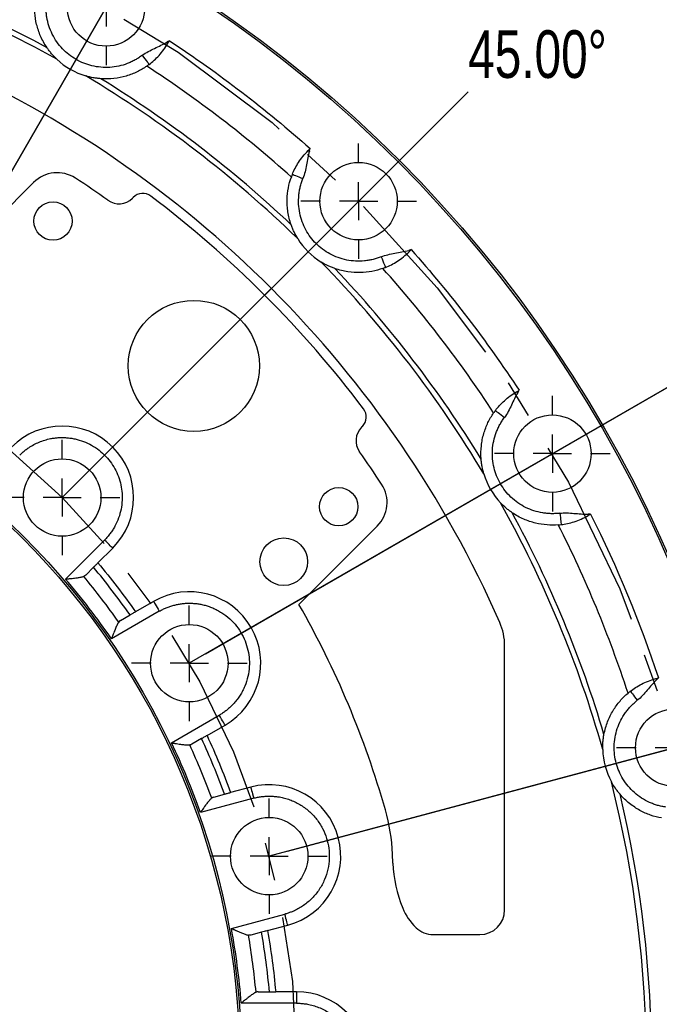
# Model space of a CAD drawing. Header units: inches. Extents: x 0.5 to 16.4, y 0.4 to 10.9.
# Tile 15 of 17: x 13.2 to 14.9, y 7 to 9.6. Entities that reach past the tile are written whole.
import ezdxf

# ---------------------------------------------------------------- set-up
doc = ezdxf.new("R2010")
doc.units = ezdxf.units.IN
doc.header["$MEASUREMENT"] = 0
doc.linetypes.add('CENTERX2', pattern=[0.8, 0.5, -0.1, 0.1, -0.1])
doc.layers.add('CENTER', color=151, linetype='CENTERX2')
doc.layers.add('DIMENSIONS', color=150, linetype='Continuous')
doc.styles.add('SLDTEXTSTYLE0', font='TXT', dxfattribs={"width": 0.75})
doc.dimstyles.new('SLDDIMSTYLE0', dxfattribs={"dimtxt": 0.137795, "dimasz": 0.156, "dimexe": 0, "dimexo": 0.0625, "dimgap": 0.034449, "dimtad": 0, "dimtih": 1, "dimtoh": 1, "dimdec": 3, "dimlfac": 2, "dimrnd": 1e-09, "dimzin": 12, "dimdsep": 46, "dimtxsty": 'SLDTEXTSTYLE0', "dimsah": 1, "dimcen": 0, "dimadec": 0, "dimazin": 3, "dimtfac": 1, "dimtdec": 3, "dimtofl": 0, "dimtmove": 0, "dimatfit": 3, "dimfxl": 0, "dimfrac": 2, "dimtolj": 1, "dimtzin": 12, "dimarcsym": 0})
doc.dimstyles.new('SLDDIMSTYLE1', dxfattribs={"dimtxt": 0.137795, "dimasz": 0.156, "dimexe": 0, "dimexo": 0.0625, "dimgap": 0.034449, "dimtad": 0, "dimtih": 1, "dimtoh": 1, "dimdec": 3, "dimlfac": 2, "dimrnd": 1e-09, "dimzin": 4, "dimdsep": 46, "dimtxsty": 'SLDTEXTSTYLE0', "dimsah": 1, "dimcen": 0, "dimadec": 0, "dimazin": 1, "dimtfac": 1, "dimtdec": 3, "dimtofl": 0, "dimtmove": 0, "dimatfit": 3, "dimfxl": 0, "dimfrac": 2, "dimtolj": 1, "dimtzin": 12, "dimarcsym": 0})
doc.dimstyles.new('SLDDIMSTYLE3', dxfattribs={"dimtxt": 0.137795, "dimasz": 0.156, "dimexe": 0, "dimexo": 0.0625, "dimgap": 0.034449, "dimtad": 0, "dimtih": 1, "dimtoh": 1, "dimdec": 3, "dimlfac": 2, "dimrnd": 1e-09, "dimzin": 4, "dimdsep": 46, "dimtxsty": 'SLDTEXTSTYLE0', "dimsah": 1, "dimcen": 0, "dimadec": 0, "dimazin": 1, "dimtfac": 1, "dimtdec": 3, "dimtofl": 0, "dimtmove": 0, "dimatfit": 3, "dimfxl": 0, "dimfrac": 2, "dimtolj": 1, "dimtzin": 12, "dimarcsym": 0})

# ---------------------------------------------------------------- blocks, each defined once
blk = doc.blocks.new('_D')
at = {"layer": 'DIMENSIONS'}
for p, q in [((8.471, 8.6091), (8.221, 8.6091)), ((9.0451, 8.3063), (8.471, 8.6091))]:
    blk.add_line(p, q, dxfattribs=at)
blk.add_solid([(9.0451, 8.3063), (8.9193, 8.402), (8.895, 8.3561)], dxfattribs=at)
at = {"layer": 'DIMENSIONS', "attachment_point": 1, "style": 'SLDTEXTSTYLE0'}
for s, insert, char_height in [('%%c', (6.5102, 8.6763), 0.1378), ('12.795', (6.718, 8.6785), 0.1378), ('Bolt Circle', (7.3297, 8.6785), 0.137795)]:
    blk.add_mtext(s, dxfattribs=dict(at, insert=insert, char_height=char_height))
blk = doc.blocks.new('_D_1')
at = {"layer": 'DIMENSIONS'}
for p, q in [((13.1691, 5.1617), (14.4026, 3.5879)), ((14.4026, 3.5879), (14.6526, 3.5879))]:
    blk.add_line(p, q, dxfattribs=at)
blk.add_solid([(13.1691, 5.1617), (13.2449, 5.0229), (13.2858, 5.055)], dxfattribs=at)
at = {"layer": 'DIMENSIONS', "attachment_point": 1, "style": 'SLDTEXTSTYLE0'}
for s, insert, char_height in [('Bolt Circle', (15.3703, 3.6572), 0.137795), ('%%c', (14.6526, 3.6551), 0.1378), ('8.396', (14.8604, 3.6572), 0.1378)]:
    blk.add_mtext(s, dxfattribs=dict(at, insert=insert, char_height=char_height))
blk = doc.blocks.new('SW_ANGORDINATE_DIMENSION_1')
at = {"layer": 'DIMENSIONS', "color": 0}
for p, q in [((0, 0), (-0.3898, -1.4548)), ((-0.3769, -1.4065), (0, 0))]:
    blk.add_line(p, q, dxfattribs=at)
at = {"layer": 'DIMENSIONS', "color": 0, "insert": (0, 0.1611), "char_height": 0.125, "attachment_point": 1, "style": 'SLDTEXTSTYLE0'}
blk.add_mtext('15.00°', dxfattribs=at)
blk = doc.blocks.new('SW_ANGORDINATE_DIMENSION_2')
at = {"layer": 'DIMENSIONS', "color": 0}
for p, q in [((0, 0), (-0.7531, -1.3043)), ((-0.7281, -1.261), (0, 0))]:
    blk.add_line(p, q, dxfattribs=at)
at = {"layer": 'DIMENSIONS', "color": 0, "insert": (0, 0.1611), "char_height": 0.125, "attachment_point": 1, "style": 'SLDTEXTSTYLE0'}
blk.add_mtext('30.00°', dxfattribs=at)
blk = doc.blocks.new('SW_ANGORDINATE_DIMENSION_3')
at = {"layer": 'DIMENSIONS', "color": 0}
for p, q in [((0, 0), (-1.065, -1.065)), ((-1.0296, -1.0296), (0, 0))]:
    blk.add_line(p, q, dxfattribs=at)
at = {"layer": 'DIMENSIONS', "color": 0, "insert": (0, 0.1611), "char_height": 0.125, "attachment_point": 1, "style": 'SLDTEXTSTYLE0'}
blk.add_mtext('45.00°', dxfattribs=at)
blk = doc.blocks.new('SW_ANGORDINATE_DIMENSION_4')
at = {"layer": 'DIMENSIONS', "color": 0}
for p, q in [((0, 0), (-1.3043, -0.7531)), ((-1.261, -0.7281), (0, 0))]:
    blk.add_line(p, q, dxfattribs=at)
at = {"layer": 'DIMENSIONS', "color": 0, "insert": (0, 0.1611), "char_height": 0.125, "attachment_point": 1, "style": 'SLDTEXTSTYLE0'}
blk.add_mtext('60.00°', dxfattribs=at)
blk = doc.blocks.new('SW_ANGORDINATE_DIMENSION_5')
at = {"layer": 'DIMENSIONS', "color": 0}
for p, q in [((0, 0), (-1.4548, -0.3898)), ((-1.4065, -0.3769), (0, 0))]:
    blk.add_line(p, q, dxfattribs=at)
at = {"layer": 'DIMENSIONS', "color": 0, "insert": (0, 0.1611), "char_height": 0.125, "attachment_point": 1, "style": 'SLDTEXTSTYLE0'}
blk.add_mtext('75.00°', dxfattribs=at)
blk = doc.blocks.new('_D_2')
at = {"layer": 'DIMENSIONS'}
for p, q in [((10.294, 7.9561), (10.9361, 7.4919)), ((13.4547, 5.6714), (11.2416, 7.2711))]:
    blk.add_line(p, q, dxfattribs=at)
for points in [[(10.294, 7.9561), (10.4052, 7.8437), (10.4356, 7.8858)], [(13.4547, 5.6714), (13.3435, 5.7838), (13.313, 5.7417)]]:
    blk.add_solid(points, dxfattribs=at)
at = {"layer": 'DIMENSIONS', "char_height": 0.1378, "attachment_point": 1, "style": 'SLDTEXTSTYLE0'}
for s, insert in [('%%c', (10.7559, 7.4487)), ('7.800', (10.9637, 7.4508))]:
    blk.add_mtext(s, dxfattribs=dict(at, insert=insert))
blk = doc.blocks.new('_D_5')
at = {"layer": 'DIMENSIONS'}
for p, q in [((9.8373, 4.1543), (9.326, 3.4867)), ((9.326, 3.4867), (9.076, 3.4867))]:
    blk.add_line(p, q, dxfattribs=at)
blk.add_solid([(9.8373, 4.1543), (9.7218, 4.0462), (9.763, 4.0146)], dxfattribs=at)
at = {"layer": 'DIMENSIONS', "char_height": 0.1378, "attachment_point": 1, "style": 'SLDTEXTSTYLE0'}
for s, insert in [('%%c', (8.3082, 3.5539)), ('13.400', (8.516, 3.556))]:
    blk.add_mtext(s, dxfattribs=dict(at, insert=insert))
blk = doc.blocks.new('SW_CENTERMARKSYMBOL_22')
at = {"layer": 'CENTER', "color": 0}
for p, q in [((0, 0.1), (0, 0.1516)), ((0, 0), (0, 0.05)), ((-0.1, 0), (-0.1516, 0)), ((0, 0), (-0.05, 0)), ((0, 0), (0, -0.05)), ((0, 0), (0.05, 0)), ((0.1, 0), (0.1516, 0)), ((0, -0.1), (0, -0.1516))]:
    blk.add_line(p, q, dxfattribs=at)
blk = doc.blocks.new('SW_CENTERMARKSYMBOL_23')
at = {"layer": 'CENTER', "color": 0}
for p, q in [((0, 0.1), (0, 0.1516)), ((0, 0), (0, 0.05)), ((-0.1, 0), (-0.1516, 0)), ((0, 0), (-0.05, 0)), ((0, 0), (0, -0.05)), ((0, 0), (0.05, 0)), ((0.1, 0), (0.1516, 0)), ((0, -0.1), (0, -0.1516))]:
    blk.add_line(p, q, dxfattribs=at)
blk = doc.blocks.new('SW_CENTERMARKSYMBOL_24')
at = {"layer": 'CENTER', "color": 0}
for p, q in [((0, 0.1), (0, 0.1516)), ((0, 0), (0, 0.05)), ((-0.1, 0), (-0.1516, 0)), ((0, 0), (-0.05, 0)), ((0, 0), (0, -0.05)), ((0, 0), (0.05, 0)), ((0.1, 0), (0.1516, 0)), ((0, -0.1), (0, -0.1516))]:
    blk.add_line(p, q, dxfattribs=at)
blk = doc.blocks.new('SW_CENTERMARKSYMBOL_41')
at = {"layer": 'CENTER', "color": 0}
for p, q in [((0, 0.1), (0, 0.1516)), ((0, 0), (0, 0.05)), ((-0.1, 0), (-0.1516, 0)), ((0, 0), (-0.05, 0)), ((0, 0), (0, -0.05)), ((0, 0), (0.05, 0)), ((0.1, 0), (0.1516, 0)), ((0, -0.1), (0, -0.1516))]:
    blk.add_line(p, q, dxfattribs=at)
blk = doc.blocks.new('SW_CENTERMARKSYMBOL_42')
at = {"layer": 'CENTER', "color": 0}
for p, q in [((0, 0.1), (0, 0.1516)), ((0, 0), (0, 0.05)), ((-0.1, 0), (-0.1516, 0)), ((0, 0), (-0.05, 0)), ((0, 0), (0, -0.05)), ((0, 0), (0.05, 0)), ((0.1, 0), (0.1516, 0)), ((0, -0.1), (0, -0.1516))]:
    blk.add_line(p, q, dxfattribs=at)
blk = doc.blocks.new('SW_CENTERMARKSYMBOL_43')
at = {"layer": 'CENTER', "color": 0}
for p, q in [((0, 0.1), (0, 0.1516)), ((0, 0), (0, 0.05)), ((-0.1, 0), (-0.1516, 0)), ((0, 0), (-0.05, 0)), ((0, 0), (0, -0.05)), ((0, 0), (0.05, 0)), ((0.1, 0), (0.1516, 0)), ((0, -0.1), (0, -0.1516))]:
    blk.add_line(p, q, dxfattribs=at)
blk = doc.blocks.new('SW_CENTERMARKSYMBOL_44')
at = {"layer": 'CENTER', "color": 0}
for p, q in [((0, 0.1), (0, 0.1516)), ((0, 0), (0, 0.05)), ((-0.1, 0), (-0.1516, 0)), ((0, 0), (-0.05, 0)), ((0, 0), (0, -0.05)), ((0, 0), (0.05, 0)), ((0.1, 0), (0.1516, 0)), ((0, -0.1), (0, -0.1516))]:
    blk.add_line(p, q, dxfattribs=at)

msp = doc.modelspace()

# ---------------------------------------------------------------- linework, layer by layer
at = {"color": 1, "linetype": 'Continuous', "lineweight": 25}
for p, q in [((13.639852, 9.496741), (13.634186, 9.493368)), ((14.007144, 9.207187), (14.008935, 9.213533)), ((13.077963, 8.918956), (13.28367, 9.124663)), ((13.545112, 9.085584), (13.542939, 9.083411)), ((14.274101, 8.948367), (14.267755, 8.946576)), ((14.553936, 8.573618), (14.557309, 8.579284)), ((14.146152, 8.484544), (14.14398, 8.482371)), ((14.744809, 8.254524), (14.738216, 8.254436)), ((14.185231, 8.223102), (13.979524, 8.017395)), ((13.367462, 8.084155), (13.469873, 8.186567)), ((13.452465, 8.126732), (13.491087, 8.165353)), ((13.440831, 8.115098), (13.420209, 8.094476)), ((13.598316, 8.025609), (13.551015, 7.998299)), ((13.613316, 7.999628), (13.487888, 7.927212)), ((13.511509, 7.975491), (13.536767, 7.990073)), ((14.519322, 7.216254), (14.519322, 7.909473)), ((14.918116, 7.820117), (14.922841, 7.824716)), ((13.645388, 7.654414), (13.770816, 7.72683)), ((13.738515, 7.67354), (13.785816, 7.700849)), ((13.724267, 7.665314), (13.699009, 7.650731)), ((13.756403, 7.512171), (13.784574, 7.519719)), ((13.853224, 7.538113), (13.800466, 7.523977)), ((13.860988, 7.509136), (13.721091, 7.47165)), ((14.226098, 7.338754), (14.22512, 7.362297)), ((13.802619, 7.167384), (13.942516, 7.204869)), ((13.881631, 7.157497), (13.85346, 7.149948)), ((13.897523, 7.161755), (13.950281, 7.175891)), ((14.331822, 7.151254), (14.454322, 7.151254)), ((13.873036, 7.001254), (13.902201, 7.001254)), ((13.973272, 7.001254), (13.918653, 7.001254)), ((13.973272, 7.001254), (13.973272, 6.971254)), ((13.973272, 6.971254), (13.82844, 6.971254))]:
    msp.add_line(p, q, dxfattribs=at)
at = {"color": 1, "linetype": 'Continuous', "lineweight": 25, "flags": 128}
for points in [[(13.634186, 9.493368), (13.634423, 9.492971), (13.63466, 9.492575), (13.634897, 9.492178), (13.635133, 9.491782), (13.63537, 9.491387), (13.635606, 9.490992), (13.635842, 9.490597), (13.636077, 9.490203)], [(13.568687, 9.458322), (13.572217, 9.453654), (13.575611, 9.449164), (13.578739, 9.445027), (13.581481, 9.441401), (13.583731, 9.438425), (13.585403, 9.436214), (13.586433, 9.434852), (13.586781, 9.434392)], [(14.003598, 9.208194), (14.004039, 9.208069), (14.004481, 9.207943), (14.004924, 9.207818), (14.005367, 9.207692), (14.005811, 9.207566), (14.006255, 9.207439), (14.006699, 9.207313), (14.007144, 9.207187)], [(13.962447, 9.146133), (13.962981, 9.145916), (13.964563, 9.145274), (13.967132, 9.144231), (13.970589, 9.142828), (13.974801, 9.141118), (13.979607, 9.139168), (13.984822, 9.137051), (13.990245, 9.13485)], [(14.267755, 8.946576), (14.267881, 8.946131), (14.268008, 8.945687), (14.268134, 8.945243), (14.26826, 8.944799), (14.268386, 8.944356), (14.268511, 8.943913), (14.268637, 8.943471), (14.268763, 8.943029)], [(14.195418, 8.929677), (14.197619, 8.924254), (14.199736, 8.919039), (14.201686, 8.914233), (14.203396, 8.910021), (14.204799, 8.906564), (14.205842, 8.903995), (14.206484, 8.902413), (14.206701, 8.901879)], [(14.550771, 8.575509), (14.551165, 8.575274), (14.55156, 8.575038), (14.551955, 8.574802), (14.55235, 8.574565), (14.552746, 8.574329), (14.553143, 8.574092), (14.553539, 8.573855), (14.553936, 8.573618)], [(14.49496, 8.526212), (14.49542, 8.525865), (14.496782, 8.524835), (14.498993, 8.523163), (14.501969, 8.520913), (14.505595, 8.518171), (14.509733, 8.515043), (14.514222, 8.511649), (14.51889, 8.508119)], [(14.663969, 8.256835), (14.664692, 8.251027), (14.665387, 8.245442), (14.666028, 8.240295), (14.666589, 8.235784), (14.667049, 8.232081), (14.667392, 8.22933), (14.667603, 8.227636), (14.667674, 8.227064)], [(14.738216, 8.254436), (14.738222, 8.253974), (14.73823, 8.253512), (14.738237, 8.25305), (14.738243, 8.252589), (14.73825, 8.252128), (14.738257, 8.251668), (14.738264, 8.251208), (14.738271, 8.250749)], [(13.491087, 8.165353), (13.490679, 8.165761), (13.489472, 8.166968), (13.487512, 8.168929), (13.484873, 8.171567), (13.481659, 8.174781), (13.477991, 8.178449), (13.474012, 8.182428), (13.469873, 8.186567)], [(13.598316, 8.025609), (13.598605, 8.02511), (13.599458, 8.023631), (13.600844, 8.02123), (13.60271, 8.017999), (13.604983, 8.014062), (13.607576, 8.009571), (13.61039, 8.004697), (13.613316, 7.999628)], [(14.915549, 7.822763), (14.915868, 7.822433), (14.916189, 7.822104), (14.916509, 7.821773), (14.91683, 7.821442), (14.917151, 7.821111), (14.917473, 7.82078), (14.917795, 7.820449), (14.918116, 7.820117)], [(14.848881, 7.789591), (14.849235, 7.789136), (14.850284, 7.787789), (14.851987, 7.785602), (14.85428, 7.782658), (14.857072, 7.779071), (14.860259, 7.774979), (14.863717, 7.770538), (14.867313, 7.765921)], [(13.785816, 7.700849), (13.785528, 7.701349), (13.784674, 7.702827), (13.783288, 7.705228), (13.781423, 7.708459), (13.77915, 7.712396), (13.776557, 7.716888), (13.773743, 7.721762), (13.770816, 7.72683)], [(13.853224, 7.538113), (13.853373, 7.537557), (13.853815, 7.535908), (13.854532, 7.53323), (13.855498, 7.529626), (13.856674, 7.525235), (13.858017, 7.520225), (13.859473, 7.514789), (13.860988, 7.509136)], [(13.950281, 7.175891), (13.950132, 7.176448), (13.94969, 7.178097), (13.948972, 7.180775), (13.948007, 7.184379), (13.94683, 7.18877), (13.945488, 7.19378), (13.944031, 7.199216), (13.942516, 7.204869)]]:
    msp.add_lwpolyline(points, dxfattribs=at)
at = {"color": 1, "linetype": 'Continuous', "lineweight": 25}
for centre, radius in [((11.874322, 6.813754), 3.35), ((11.874322, 6.813754), 3.345), ((13.473697, 9.583953), 0.101562), ((14.13618, 9.075612), 0.101562), ((13.334498, 9.023463), 0.05025), ((13.703961, 8.643393), 0.172), ((11.874322, 6.813754), 1.955), ((11.874322, 6.813754), 1.95), ((14.644521, 8.413129), 0.101562), ((13.358504, 8.297936), 0.101562), ((14.084031, 8.27393), 0.05025), ((13.939781, 8.12968), 0.0625), ((13.692066, 7.863229), 0.101563), ((14.964077, 7.641652), 0.101563), ((13.901752, 7.357002), 0.101563)]:
    msp.add_circle(centre, radius, dxfattribs=at)
for centre, radius, start, end in [((11.874322, 6.813754), 3.030858, 61.536143, 73.463857), ((11.874322, 6.813754), 2.875, 23.709444, 66.290556), ((13.473697, 9.583953), 0.1875, 226.540145, 253.459855), ((11.874322, 6.813754), 3.123388, 48.11253, 56.88747), ((11.874322, 6.813754), 3.030858, 46.536143, 58.463857), ((13.345542, 9.062791), 0.0875, 56.809079, 135), ((11.874322, 6.813754), 2.775, 54.679785, 56.809079), ((13.56986, 9.060836), 0.035, 52.963575, 135), ((13.507583, 9.118767), 0.05, 234.679785, 315), ((11.874322, 6.813754), 2.85, 37.036425, 52.963575), ((14.13618, 9.075612), 0.1875, 211.540145, 238.459855), ((11.874322, 6.813754), 3.030858, 31.536143, 43.463857), ((11.874322, 6.813754), 3.123388, 33.11253, 41.88747), ((14.121404, 8.509292), 0.035, 315, 37.036425), ((13.358504, 8.297936), 0.1875, 315, 135), ((14.179335, 8.447015), 0.05, 135, 215.320215), ((11.874322, 6.813754), 2.775, 33.190921, 35.320215), ((14.644521, 8.413129), 0.1875, 196.540145, 223.459855), ((14.123359, 8.284974), 0.0875, 315, 33.190921), ((11.874322, 6.813754), 3.030858, 16.536143, 28.463857), ((11.874322, 6.813754), 3.123388, 18.11253, 26.88747), ((11.874322, 6.813754), 2.036528, 35.282615, 39.717385), ((11.874322, 6.813754), 2.001413, 35.338686, 39.661314), ((13.692066, 7.863229), 0.1875, 300, 120), ((11.874322, 6.813754), 2.425, 15.913418, 29.758588), ((14.369322, 7.909473), 0.15, 0, 23.709444), ((11.874322, 6.813754), 2.001413, 20.338686, 24.661314), ((11.874322, 6.813754), 2.036528, 20.282615, 24.717385), ((14.964077, 7.641652), 0.1875, 181.540145, 208.459855), ((13.901752, 7.357002), 0.1875, 285, 105), ((11.874322, 6.813754), 3.030858, 346.536143, 13.463857), ((13.725551, 7.341559), 0.5, 2.377109, 15.913418), ((14.575797, 7.353271), 0.35, 182.377109, 202.234784), ((14.390668, 7.27759), 0.15, 202.234784, 226.186939), ((14.454322, 7.216254), 0.065, 270, 0), ((11.874322, 6.813754), 2.036528, 5.282615, 9.717385), ((14.331822, 7.216254), 0.065, 226.186939, 270), ((11.874322, 6.813754), 2.001413, 5.338686, 9.661314), ((13.973272, 6.813754), 0.1875, 270, 90)]:
    msp.add_arc(centre, radius, start, end, dxfattribs=at)
for points in [[(13.344726, 9.447855), (13.140034, 9.562118), (12.922715, 9.652134), (12.69718, 9.716077)], [(13.639852, 9.496741), (13.638594, 9.494562), (13.637331, 9.492376), (13.636077, 9.490203)], [(13.639852, 9.496741), (13.769587, 9.411368), (13.892894, 9.316752), (14.008935, 9.213532)], [(13.580583, 9.429902), (13.582616, 9.431313), (13.584684, 9.432807), (13.586781, 9.434392)], [(13.976379, 8.977532), (13.808235, 9.140879), (13.621619, 9.284074), (13.420318, 9.404212)], [(14.003598, 9.208195), (14.005372, 9.209969), (14.007154, 9.211751), (14.008935, 9.213532)], [(13.962447, 9.146133), (13.961459, 9.143698), (13.960551, 9.141314), (13.959714, 9.138984)], [(14.274101, 8.948367), (14.272322, 8.946589), (14.270537, 8.944804), (14.268763, 8.943029)], [(14.274101, 8.948367), (14.37732, 8.832326), (14.471937, 8.709019), (14.557309, 8.579283)], [(14.46478, 8.35975), (14.344643, 8.561051), (14.201447, 8.747667), (14.0381, 8.915811)], [(14.199552, 8.899146), (14.201882, 8.899983), (14.204266, 8.900891), (14.206701, 8.901879)], [(14.550771, 8.575509), (14.552944, 8.576764), (14.555126, 8.578024), (14.557309, 8.579283)], [(14.49496, 8.526213), (14.493375, 8.524116), (14.491881, 8.522048), (14.49047, 8.520015)], [(14.776645, 7.636612), (14.712702, 7.862147), (14.622686, 8.079466), (14.508423, 8.284158)], [(14.744809, 8.254524), (14.74263, 8.253266), (14.740444, 8.252004), (14.738271, 8.250749)], [(14.744809, 8.254524), (14.814477, 8.115722), (14.873956, 7.972128), (14.922841, 7.824717)], [(14.660061, 8.226274), (14.662528, 8.226479), (14.665066, 8.22674), (14.667674, 8.227064)], [(13.452465, 8.126732), (13.487046, 8.085167), (13.519817, 8.042459), (13.551015, 7.998299)], [(13.420209, 8.094476), (13.418759, 8.093025), (13.417053, 8.091908), (13.415071, 8.091152)], [(13.487888, 7.927212), (13.450382, 7.981564), (13.410254, 8.03386), (13.367462, 8.084155)], [(13.511509, 7.975491), (13.509733, 7.974465), (13.508212, 7.973107), (13.506969, 7.971388)], [(14.915549, 7.822763), (14.917973, 7.823412), (14.920407, 7.824064), (14.922841, 7.824717)], [(14.848881, 7.789591), (14.846807, 7.787976), (14.844829, 7.786366), (14.84294, 7.784767)], [(13.738515, 7.67354), (13.761159, 7.624441), (13.78176, 7.574707), (13.800466, 7.523977)], [(13.721091, 7.47165), (13.698931, 7.533858), (13.673705, 7.594757), (13.645388, 7.654414)], [(13.699009, 7.650731), (13.697233, 7.649706), (13.695296, 7.649068), (13.693186, 7.648851)], [(14.799237, 6.075209), (14.921637, 6.55996), (14.921637, 7.067548), (14.799237, 7.5523)], [(13.756403, 7.512171), (13.754422, 7.51164), (13.752602, 7.510721), (13.750956, 7.509383)], [(13.82844, 6.971254), (13.823135, 7.037077), (13.814531, 7.102431), (13.802619, 7.167384)], [(13.897523, 7.161755), (13.906688, 7.108469), (13.913715, 7.055097), (13.918653, 7.001254)], [(13.85346, 7.149948), (13.851479, 7.149417), (13.849443, 7.149303), (13.847349, 7.149639)], [(13.873036, 7.001254), (13.870985, 7.001254), (13.868989, 7.000838), (13.867053, 6.999971)]]:
    msp.add_open_spline(points, degree=3, dxfattribs=at)
for points, knots in [([(13.318842, 9.478236), (13.311986, 9.488279), (13.306471, 9.498418), (13.299748, 9.513745), (13.297769, 9.518875), (13.294296, 9.529172), (13.292797, 9.534361), (13.289025, 9.549823), (13.28747, 9.559954), (13.285973, 9.579931), (13.286034, 9.589776), (13.286842, 9.599493)], [0, 0, 0, 0, 0.25, 0.25, 0.375, 0.375, 0.5, 0.5, 0.75, 0.75, 1, 1, 1, 1]), ([(13.568687, 9.458322), (13.56717, 9.457199), (13.564142, 9.454957), (13.559459, 9.451807), (13.554686, 9.448823), (13.549812, 9.446019), (13.544841, 9.443391), (13.539772, 9.440941), (13.534604, 9.438669), (13.523814, 9.434374), (13.506884, 9.429366), (13.48348, 9.426177), (13.459854, 9.426452), (13.436878, 9.430247), (13.41501, 9.437197), (13.394685, 9.447093), (13.375949, 9.459748), (13.358998, 9.475208), (13.344221, 9.493211), (13.332172, 9.513531), (13.323228, 9.535398), (13.318662, 9.554394), (13.316706, 9.569642), (13.316092, 9.580896), (13.316237, 9.592173), (13.317013, 9.599652), (13.317403, 9.603401)], [0, 0, 0, 0, 0.01535886, 0.0306596, 0.04592177, 0.06116506, 0.07640926, 0.09167412, 0.10697934, 0.12234445, 0.18618521, 0.25005379, 0.31389454, 0.37776311, 0.43887246, 0.50000962, 0.56111896, 0.62225611, 0.68609687, 0.74996545, 0.8138062, 0.87767477, 0.90832968, 0.93883023, 0.96933437, 1, 1, 1, 1]), ([(13.568687, 9.458322), (13.573596, 9.462034), (13.57889, 9.465267), (13.589785, 9.471205), (13.595373, 9.473902), (13.612212, 9.481848), (13.623517, 9.486992), (13.634186, 9.493368)], [0, 0, 0, 0, 0.25, 0.25, 0.5, 0.5, 1, 1, 1, 1]), ([(13.586781, 9.434392), (13.595316, 9.440846), (13.604259, 9.448782), (13.616891, 9.462756), (13.621025, 9.467773), (13.62893, 9.478591), (13.632643, 9.484256), (13.636077, 9.490203)], [0, 0, 0, 0, 0.5, 0.5, 0.75, 0.75, 1, 1, 1, 1]), ([(13.344726, 9.447855), (13.339793, 9.45253), (13.335145, 9.457444), (13.328619, 9.465126), (13.326508, 9.467752), (13.322491, 9.47303), (13.320598, 9.475664), (13.318842, 9.478236)], [0, 0, 0, 0, 0.5, 0.5, 0.75, 0.75, 1, 1, 1, 1]), ([(13.580583, 9.429902), (13.572573, 9.424344), (13.564089, 9.419376), (13.54609, 9.410704), (13.536578, 9.406997), (13.516334, 9.401061), (13.505544, 9.398838), (13.48326, 9.396362), (13.471692, 9.39607), (13.459571, 9.396986)], [0, 0, 0, 0, 0.25, 0.25, 0.5, 0.5, 0.75, 0.75, 1, 1, 1, 1]), ([(13.459571, 9.396986), (13.456464, 9.397221), (13.453248, 9.397542), (13.446715, 9.398375), (13.44338, 9.398889), (13.433426, 9.400705), (13.426836, 9.402276), (13.420318, 9.404212)], [0, 0, 0, 0, 0.25, 0.25, 0.5, 0.5, 1, 1, 1, 1]), ([(13.962447, 9.146133), (13.966472, 9.156048), (13.971823, 9.16674), (13.982052, 9.182558), (13.985828, 9.18785), (13.994231, 9.198286), (13.998742, 9.203339), (14.003598, 9.208195)], [0, 0, 0, 0, 0.5, 0.5, 0.75, 0.75, 1, 1, 1, 1]), ([(14.007144, 9.207187), (14.003749, 9.195237), (14.001706, 9.182994), (13.997287, 9.158581), (13.994917, 9.14636), (13.990245, 9.13485)], [0, 0, 0, 0, 0.5, 0.5, 1, 1, 1, 1]), ([(13.95924, 9.013576), (13.955216, 9.025052), (13.952514, 9.036272), (13.949987, 9.052818), (13.949403, 9.058285), (13.948713, 9.069131), (13.948608, 9.074531), (13.948967, 9.090442), (13.950087, 9.10063), (13.953811, 9.120314), (13.956419, 9.129808), (13.959714, 9.138984)], [0, 0, 0, 0, 0.25, 0.25, 0.375, 0.375, 0.5, 0.5, 0.75, 0.75, 1, 1, 1, 1]), ([(14.195418, 8.929677), (14.193662, 8.928985), (14.190157, 8.927603), (14.184818, 8.925772), (14.179435, 8.924125), (14.174002, 8.922678), (14.16852, 8.921426), (14.162989, 8.920372), (14.157409, 8.919514), (14.145875, 8.918159), (14.128226, 8.917704), (14.104794, 8.920681), (14.082044, 8.927061), (14.060833, 8.936673), (14.041509, 8.949046), (14.024438, 8.963865), (14.009616, 8.980938), (13.997244, 9.000259), (13.98763, 9.021473), (13.98125, 9.044219), (13.978271, 9.067656), (13.978777, 9.087187), (13.980834, 9.102421), (13.983154, 9.11345), (13.986212, 9.124306), (13.988898, 9.131329), (13.990245, 9.13485)], [0, 0, 0, 0, 0.01535886, 0.0306596, 0.04592177, 0.06116506, 0.07640926, 0.09167412, 0.10697934, 0.12234445, 0.18618521, 0.25005379, 0.31389454, 0.37776311, 0.43887246, 0.50000962, 0.56111896, 0.62225611, 0.68609687, 0.74996545, 0.8138062, 0.87767477, 0.90832968, 0.93883023, 0.96933437, 1, 1, 1, 1]), ([(13.976379, 8.977532), (13.972823, 8.983324), (13.969606, 8.989273), (13.965291, 8.998383), (13.963931, 9.001466), (13.961417, 9.007603), (13.96027, 9.010638), (13.95924, 9.013576)], [0, 0, 0, 0, 0.5, 0.5, 0.75, 0.75, 1, 1, 1, 1]), ([(14.195418, 8.929677), (14.20112, 8.931991), (14.20707, 8.933744), (14.219131, 8.93666), (14.225226, 8.937819), (14.243548, 8.941136), (14.2558, 8.943179), (14.267755, 8.946576)], [0, 0, 0, 0, 0.25, 0.25, 0.5, 0.5, 1, 1, 1, 1]), ([(14.206701, 8.901879), (14.216616, 8.905904), (14.227308, 8.911255), (14.243126, 8.921484), (14.248418, 8.92526), (14.258854, 8.933663), (14.263907, 8.938173), (14.268763, 8.943029)], [0, 0, 0, 0, 0.5, 0.5, 0.75, 0.75, 1, 1, 1, 1]), ([(14.074145, 8.898672), (14.071204, 8.899703), (14.068181, 8.900846), (14.062086, 8.903341), (14.058998, 8.904701), (14.049853, 8.909031), (14.043895, 8.912254), (14.0381, 8.915811)], [0, 0, 0, 0, 0.25, 0.25, 0.5, 0.5, 1, 1, 1, 1]), ([(14.199552, 8.899146), (14.190377, 8.895851), (14.180896, 8.893248), (14.161266, 8.889529), (14.151119, 8.888411), (14.130028, 8.887916), (14.11903, 8.888562), (14.096865, 8.891938), (14.085616, 8.89465), (14.074145, 8.898672)], [0, 0, 0, 0, 0.25, 0.25, 0.5, 0.5, 0.75, 0.75, 1, 1, 1, 1]), ([(14.49496, 8.526213), (14.501414, 8.534748), (14.50935, 8.543691), (14.523324, 8.556323), (14.528341, 8.560457), (14.539159, 8.568362), (14.544824, 8.572075), (14.550771, 8.575509)], [0, 0, 0, 0, 0.5, 0.5, 0.75, 0.75, 1, 1, 1, 1]), ([(14.553936, 8.573618), (14.547563, 8.562954), (14.542422, 8.551657), (14.531834, 8.529219), (14.526382, 8.518028), (14.51889, 8.508119)], [0, 0, 0, 0, 0.5, 0.5, 1, 1, 1, 1]), ([(14.457554, 8.399003), (14.456638, 8.411129), (14.456932, 8.422666), (14.458773, 8.439302), (14.459624, 8.444734), (14.461765, 8.455388), (14.463061, 8.460632), (14.467525, 8.475908), (14.471244, 8.485459), (14.479936, 8.503508), (14.484912, 8.512004), (14.49047, 8.520015)], [0, 0, 0, 0, 0.25, 0.25, 0.375, 0.375, 0.5, 0.5, 0.75, 0.75, 1, 1, 1, 1]), ([(14.663969, 8.256835), (14.662094, 8.256621), (14.658351, 8.256193), (14.65272, 8.255807), (14.647094, 8.255609), (14.641472, 8.255617), (14.635853, 8.255827), (14.630238, 8.25624), (14.624626, 8.256856), (14.613134, 8.258532), (14.595968, 8.26266), (14.574105, 8.2716), (14.553782, 8.283651), (14.535781, 8.298426), (14.520318, 8.315378), (14.507664, 8.334111), (14.497766, 8.354439), (14.490817, 8.376303), (14.48702, 8.399282), (14.486745, 8.422905), (14.489933, 8.446314), (14.495477, 8.465048), (14.501407, 8.479231), (14.506502, 8.489284), (14.512266, 8.498978), (14.516678, 8.505067), (14.51889, 8.508119)], [0, 0, 0, 0, 0.01535886, 0.0306596, 0.04592177, 0.06116506, 0.07640926, 0.09167412, 0.10697934, 0.12234445, 0.18618521, 0.25005379, 0.31389454, 0.37776311, 0.43887246, 0.50000962, 0.56111896, 0.62225611, 0.68609687, 0.74996545, 0.8138062, 0.87767477, 0.90832968, 0.93883023, 0.96933437, 1, 1, 1, 1]), ([(13.247135, 8.409305), (13.248351, 8.410499), (13.25078, 8.412884), (13.254566, 8.416307), (13.25845, 8.419611), (13.262442, 8.422785), (13.266538, 8.425832), (13.273607, 8.430742), (13.284002, 8.436998), (13.29813, 8.443683), (13.31285, 8.448947), (13.326274, 8.452288), (13.338129, 8.454218), (13.348294, 8.455246), (13.355098, 8.455373), (13.358504, 8.455436)], [0, 0, 0, 0, 0.0413309, 0.08257957, 0.1237894, 0.16500387, 0.20626647, 0.24762054, 0.37377629, 0.50001601, 0.62617176, 0.75241149, 0.83498049, 0.91739391, 1, 1, 1, 1]), ([(13.358504, 8.455436), (13.360402, 8.455417), (13.364192, 8.455378), (13.36986, 8.455062), (13.375499, 8.454559), (13.381109, 8.453848), (13.38669, 8.452935), (13.392242, 8.451819), (13.397765, 8.450501), (13.409026, 8.447382), (13.425642, 8.441091), (13.446328, 8.429382), (13.465069, 8.414746), (13.481121, 8.397677), (13.494342, 8.378755), (13.50451, 8.358417), (13.511703, 8.336844), (13.515735, 8.314119), (13.516454, 8.290695), (13.513553, 8.267098), (13.507205, 8.244186), (13.499124, 8.226263), (13.491271, 8.212938), (13.484814, 8.203622), (13.477736, 8.194758), (13.472499, 8.189302), (13.469873, 8.186567)], [0, 0, 0, 0, 0.01535554, 0.03065228, 0.04590999, 0.0611486, 0.0763881, 0.09164848, 0.10694967, 0.12231141, 0.18616848, 0.25005439, 0.31391147, 0.37779738, 0.4388892, 0.50000972, 0.56110154, 0.62222206, 0.68607914, 0.74996505, 0.81382212, 0.87770804, 0.90835557, 0.93884691, 0.96934182, 1, 1, 1, 1]), ([(14.46478, 8.35975), (14.462845, 8.366266), (14.461276, 8.372845), (14.459466, 8.382761), (14.458951, 8.386091), (14.458111, 8.39267), (14.457788, 8.395898), (14.457554, 8.399003)], [0, 0, 0, 0, 0.5, 0.5, 0.75, 0.75, 1, 1, 1, 1]), ([(14.538804, 8.258274), (14.53623, 8.260031), (14.533606, 8.261917), (14.528365, 8.265905), (14.525734, 8.268018), (14.518021, 8.274567), (14.5131, 8.279223), (14.508423, 8.284158)], [0, 0, 0, 0, 0.25, 0.25, 0.5, 0.5, 1, 1, 1, 1]), ([(14.660061, 8.226274), (14.650346, 8.225466), (14.640514, 8.225406), (14.62059, 8.226894), (14.610499, 8.22844), (14.59, 8.233421), (14.579543, 8.236891), (14.559007, 8.245889), (14.548843, 8.25142), (14.538804, 8.258274)], [0, 0, 0, 0, 0.25, 0.25, 0.5, 0.5, 0.75, 0.75, 1, 1, 1, 1]), ([(14.663969, 8.256835), (14.670076, 8.257594), (14.676278, 8.257748), (14.688682, 8.257443), (14.69487, 8.256984), (14.713426, 8.255446), (14.725788, 8.254249), (14.738216, 8.254436)], [0, 0, 0, 0, 0.25, 0.25, 0.5, 0.5, 1, 1, 1, 1]), ([(14.667674, 8.227064), (14.678292, 8.228385), (14.690005, 8.230787), (14.707932, 8.236573), (14.714021, 8.238851), (14.726276, 8.244266), (14.732324, 8.247316), (14.738271, 8.250749)], [0, 0, 0, 0, 0.5, 0.5, 0.75, 0.75, 1, 1, 1, 1]), ([(13.452465, 8.126732), (13.45132, 8.125587), (13.450199, 8.124465), (13.448, 8.122267), (13.446918, 8.121185), (13.44391, 8.118177), (13.442148, 8.116415), (13.440831, 8.115098)], [0, 0, 0, 0, 0.25, 0.25, 0.5, 0.5, 1, 1, 1, 1]), ([(13.367462, 8.084155), (13.368558, 8.084262), (13.370654, 8.084465), (13.373651, 8.084759), (13.376353, 8.085024), (13.378759, 8.085261), (13.382627, 8.085651), (13.387732, 8.086196), (13.393775, 8.086903), (13.398969, 8.087602), (13.40373, 8.088342), (13.408081, 8.089171), (13.411998, 8.090095), (13.41407, 8.090808), (13.415071, 8.091152)], [0, 0, 0, 0, 0.06050499, 0.11575707, 0.16574984, 0.21047787, 0.24993684, 0.38252525, 0.50021071, 0.60402913, 0.69998995, 0.8069154, 0.90671269, 1, 1, 1, 1]), ([(13.613316, 7.999628), (13.614817, 8.000476), (13.617815, 8.00217), (13.622408, 8.00452), (13.62706, 8.006725), (13.631778, 8.00877), (13.636562, 8.01066), (13.64141, 8.012393), (13.646324, 8.013971), (13.652947, 8.015861), (13.661323, 8.017821), (13.671491, 8.019492), (13.681749, 8.020537), (13.688622, 8.020665), (13.692066, 8.020729)], [0, 0, 0, 0, 0.06272522, 0.12525301, 0.18765018, 0.24998398, 0.31232184, 0.3747312, 0.43727926, 0.50003277, 0.62526978, 0.74998398, 0.87471443, 1, 1, 1, 1]), ([(13.692066, 8.020729), (13.693933, 8.02071), (13.697659, 8.020673), (13.703232, 8.020369), (13.708773, 8.019884), (13.714284, 8.0192), (13.719763, 8.01832), (13.725211, 8.017246), (13.730628, 8.015975), (13.736014, 8.014509), (13.743758, 8.012108), (13.753719, 8.008362), (13.765657, 8.002688), (13.777138, 7.996003), (13.791691, 7.985783), (13.808096, 7.970835), (13.824158, 7.950272), (13.836447, 7.927867), (13.844831, 7.904166), (13.849423, 7.879445), (13.849983, 7.853897), (13.846354, 7.828054), (13.839621, 7.80691), (13.832129, 7.790783), (13.825531, 7.779255), (13.818028, 7.768369), (13.810329, 7.758995), (13.802695, 7.750968), (13.795343, 7.744156), (13.787577, 7.737853), (13.779427, 7.73201), (13.773692, 7.72856), (13.770816, 7.72683)], [0, 0, 0, 0, 0.01359233, 0.02712584, 0.04061736, 0.05408388, 0.06754246, 0.0810102, 0.09450419, 0.10804138, 0.12163859, 0.15351835, 0.18542308, 0.21775959, 0.25012143, 0.3147616, 0.37849037, 0.43923619, 0.50000689, 0.56075272, 0.62152342, 0.68525218, 0.74989236, 0.78222886, 0.8145907, 0.84647046, 0.8783752, 0.90279559, 0.92706892, 0.95129437, 0.97557168, 1, 1, 1, 1]), ([(13.536767, 7.990073), (13.537573, 7.990539), (13.5385, 7.991074), (13.540587, 7.992279), (13.541757, 7.992954), (13.54544, 7.995081), (13.548211, 7.99668), (13.551015, 7.998299)], [0, 0, 0, 0, 0.25, 0.25, 0.5, 0.5, 1, 1, 1, 1]), ([(13.506969, 7.971388), (13.506691, 7.97099), (13.506125, 7.970182), (13.505263, 7.968782), (13.504371, 7.967225), (13.50345, 7.965496), (13.502497, 7.963599), (13.501199, 7.960875), (13.499512, 7.957086), (13.497402, 7.952041), (13.495106, 7.946264), (13.492818, 7.940333), (13.49039, 7.933881), (13.488792, 7.929622), (13.487888, 7.927212)], [0, 0, 0, 0, 0.04389659, 0.08919007, 0.13596092, 0.18428153, 0.23421681, 0.28582477, 0.38839642, 0.49989388, 0.61755484, 0.75015195, 0.85863611, 1, 1, 1, 1]), ([(14.848881, 7.789591), (14.857324, 7.796165), (14.867304, 7.802749), (14.884072, 7.811334), (14.889988, 7.814029), (14.902483, 7.818865), (14.908915, 7.820985), (14.915549, 7.822763)], [0, 0, 0, 0, 0.5, 0.5, 0.75, 0.75, 1, 1, 1, 1]), ([(14.918116, 7.820117), (14.909201, 7.811466), (14.901311, 7.801884), (14.885277, 7.782951), (14.877114, 7.773553), (14.867313, 7.765921)], [0, 0, 0, 0, 0.5, 0.5, 1, 1, 1, 1]), ([(14.779825, 7.676397), (14.782078, 7.688347), (14.785348, 7.699415), (14.791433, 7.715008), (14.79366, 7.720034), (14.798486, 7.729772), (14.801095, 7.734501), (14.809361, 7.748101), (14.815425, 7.756364), (14.828492, 7.771549), (14.835497, 7.778467), (14.84294, 7.784767)], [0, 0, 0, 0, 0.25, 0.25, 0.375, 0.375, 0.5, 0.5, 0.75, 0.75, 1, 1, 1, 1]), ([(14.942411, 7.485649), (14.940544, 7.485928), (14.936818, 7.486484), (14.931279, 7.487568), (14.925794, 7.488833), (14.920365, 7.490296), (14.914992, 7.491953), (14.909675, 7.493805), (14.904414, 7.495852), (14.893747, 7.500445), (14.878235, 7.508876), (14.859431, 7.52317), (14.842919, 7.54007), (14.829355, 7.559), (14.818807, 7.579377), (14.811432, 7.600747), (14.807133, 7.622944), (14.806079, 7.645862), (14.80836, 7.669041), (14.814208, 7.691929), (14.823346, 7.713716), (14.83355, 7.730377), (14.842948, 7.742542), (14.850472, 7.750934), (14.858548, 7.758806), (14.864386, 7.763545), (14.867313, 7.765921)], [0, 0, 0, 0, 0.01535886, 0.0306596, 0.04592177, 0.06116506, 0.07640926, 0.09167412, 0.10697934, 0.12234445, 0.18618521, 0.25005379, 0.31389454, 0.37776311, 0.43887246, 0.50000962, 0.56111896, 0.62225611, 0.68609687, 0.74996545, 0.8138062, 0.87767477, 0.90832968, 0.93883023, 0.96933437, 1, 1, 1, 1]), ([(13.738515, 7.67354), (13.737113, 7.67273), (13.735739, 7.671937), (13.733046, 7.670383), (13.731721, 7.669618), (13.728037, 7.667491), (13.72588, 7.666245), (13.724267, 7.665314)], [0, 0, 0, 0, 0.25, 0.25, 0.5, 0.5, 1, 1, 1, 1]), ([(14.776645, 7.636612), (14.776463, 7.643406), (14.77665, 7.650168), (14.777468, 7.660214), (14.777833, 7.663564), (14.778724, 7.670136), (14.779248, 7.673337), (14.779825, 7.676397)], [0, 0, 0, 0, 0.5, 0.5, 0.75, 0.75, 1, 1, 1, 1]), ([(13.645388, 7.654414), (13.646474, 7.654233), (13.648552, 7.653888), (13.651522, 7.653395), (13.654201, 7.652952), (13.656587, 7.652559), (13.660424, 7.651934), (13.665496, 7.651139), (13.671516, 7.650258), (13.676714, 7.649589), (13.681505, 7.649071), (13.685922, 7.648746), (13.689944, 7.648625), (13.69213, 7.648777), (13.693186, 7.648851)], [0, 0, 0, 0, 0.06050499, 0.11575707, 0.16574984, 0.21047787, 0.24993684, 0.38252525, 0.50021071, 0.60402913, 0.69998995, 0.8069154, 0.90671269, 1, 1, 1, 1]), ([(14.821883, 7.519435), (14.819852, 7.521798), (14.817806, 7.524299), (14.813775, 7.529508), (14.811781, 7.532229), (14.806025, 7.540551), (14.802477, 7.546322), (14.799237, 7.5523)], [0, 0, 0, 0, 0.25, 0.25, 0.5, 0.5, 1, 1, 1, 1]), ([(13.784574, 7.519719), (13.785473, 7.51996), (13.786508, 7.520237), (13.788836, 7.520861), (13.79014, 7.52121), (13.794248, 7.522311), (13.797338, 7.523139), (13.800466, 7.523977)], [0, 0, 0, 0, 0.25, 0.25, 0.5, 0.5, 1, 1, 1, 1]), ([(14.930727, 7.457142), (14.921133, 7.458876), (14.911621, 7.461362), (14.892761, 7.467956), (14.883414, 7.472061), (14.864902, 7.482178), (14.8557, 7.488236), (14.838192, 7.502243), (14.829806, 7.510216), (14.821883, 7.519435)], [0, 0, 0, 0, 0.25, 0.25, 0.5, 0.5, 0.75, 0.75, 1, 1, 1, 1]), ([(13.750956, 7.509383), (13.750584, 7.50907), (13.749828, 7.508436), (13.748633, 7.507307), (13.747369, 7.506034), (13.746032, 7.504602), (13.74462, 7.503016), (13.742662, 7.500721), (13.740051, 7.497498), (13.736707, 7.493171), (13.732994, 7.488185), (13.729249, 7.483048), (13.725234, 7.477445), (13.722589, 7.473744), (13.721091, 7.47165)], [0, 0, 0, 0, 0.04389659, 0.08919007, 0.13596092, 0.18428153, 0.23421681, 0.28582477, 0.38839642, 0.49989388, 0.61755484, 0.75015195, 0.85863611, 1, 1, 1, 1]), ([(13.860988, 7.509136), (13.862658, 7.509567), (13.865993, 7.510427), (13.871038, 7.511509), (13.876103, 7.512434), (13.88119, 7.513188), (13.886299, 7.513777), (13.891431, 7.514193), (13.896584, 7.514454), (13.900028, 7.514486), (13.901752, 7.514502)], [0, 0, 0, 0, 0.12547075, 0.25053843, 0.37533668, 0.5, 0.62466332, 0.74946157, 0.87452925, 1, 1, 1, 1]), ([(13.901752, 7.514502), (13.903536, 7.514485), (13.9071, 7.51445), (13.912437, 7.514169), (13.917761, 7.513718), (13.923069, 7.513084), (13.931215, 7.51183), (13.942115, 7.509461), (13.955673, 7.505213), (13.96895, 7.499697), (13.986221, 7.490566), (14.006214, 7.476113), (14.026478, 7.454662), (14.042159, 7.430253), (14.052818, 7.404299), (14.058656, 7.377659), (14.059912, 7.350416), (14.056333, 7.322587), (14.047504, 7.294951), (14.033482, 7.268987), (14.017914, 7.249854), (14.003595, 7.236564), (13.992202, 7.227801), (13.980202, 7.220188), (13.969232, 7.214532), (13.959462, 7.210371), (13.951086, 7.207315), (13.945375, 7.205685), (13.942516, 7.204869)], [0, 0, 0, 0, 0.01180676, 0.0235949, 0.03537803, 0.04716978, 0.05898374, 0.08993533, 0.12090993, 0.15293233, 0.1849776, 0.2501003, 0.315223, 0.37922232, 0.44108681, 0.50000247, 0.55891813, 0.62078262, 0.68478194, 0.74990464, 0.81502734, 0.84704974, 0.879095, 0.9100466, 0.9410212, 0.96068633, 0.98032488, 1, 1, 1, 1]), ([(13.802619, 7.167384), (13.803622, 7.166928), (13.805539, 7.166056), (13.808281, 7.164812), (13.810753, 7.163691), (13.812956, 7.162693), (13.8165, 7.161097), (13.821194, 7.159016), (13.826782, 7.156607), (13.831628, 7.154615), (13.836122, 7.152875), (13.840305, 7.151418), (13.844159, 7.15026), (13.84631, 7.149841), (13.847349, 7.149639)], [0, 0, 0, 0, 0.060504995, 0.115757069, 0.165749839, 0.210477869, 0.249936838, 0.382525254, 0.500210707, 0.604029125, 0.699989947, 0.806915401, 0.906712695, 1, 1, 1, 1]), ([(13.897523, 7.161755), (13.895959, 7.161336), (13.894427, 7.160925), (13.891423, 7.160121), (13.889945, 7.159725), (13.885837, 7.158624), (13.88343, 7.157979), (13.881631, 7.157497)], [0, 0, 0, 0, 0.25, 0.25, 0.5, 0.5, 1, 1, 1, 1]), ([(13.867053, 6.999971), (13.866613, 6.999766), (13.865719, 6.999348), (13.864272, 6.998568), (13.862722, 6.997665), (13.861059, 6.996628), (13.859285, 6.995461), (13.8568, 6.993752), (13.853444, 6.991314), (13.849094, 6.987999), (13.844217, 6.984145), (13.83927, 6.980152), (13.833942, 6.975779), (13.830428, 6.972889), (13.82844, 6.971254)], [0, 0, 0, 0, 0.043896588, 0.089190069, 0.13596092, 0.184281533, 0.234216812, 0.285824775, 0.388396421, 0.499893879, 0.617554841, 0.750151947, 0.858636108, 1, 1, 1, 1]), ([(13.902201, 7.001254), (13.903132, 7.001254), (13.904203, 7.001254), (13.906613, 7.001254), (13.907963, 7.001254), (13.912216, 7.001254), (13.915415, 7.001254), (13.918653, 7.001254)], [0, 0, 0, 0, 0.25, 0.25, 0.5, 0.5, 1, 1, 1, 1]), ([(13.973272, 6.971254), (13.975196, 6.971234), (13.979039, 6.971194), (13.984793, 6.970866), (13.990529, 6.970343), (13.996246, 6.969605), (14.005059, 6.968141), (14.016862, 6.965363), (14.031535, 6.960357), (14.045846, 6.953843), (14.064367, 6.943024), (14.085439, 6.925916), (14.105894, 6.900729), (14.120518, 6.872502), (14.128957, 6.843148), (14.131653, 6.813754), (14.128957, 6.78436), (14.120518, 6.755006), (14.105894, 6.726779), (14.085439, 6.701593), (14.06437, 6.684486), (14.045849, 6.673667), (14.031541, 6.667154), (14.016865, 6.662147), (14.003816, 6.659073), (13.992452, 6.657333), (13.98288, 6.656422), (13.976477, 6.65631), (13.973272, 6.656254)], [0, 0, 0, 0, 0.01167415, 0.02332651, 0.03497274, 0.04662848, 0.05830939, 0.089195, 0.1201015, 0.1522748, 0.18446907, 0.25011832, 0.31576757, 0.38005261, 0.44177173, 0.50000284, 0.55823394, 0.61995307, 0.6842381, 0.74988736, 0.81553661, 0.84770991, 0.87990418, 0.91078979, 0.94169629, 0.96113827, 0.98054864, 1, 1, 1, 1])]:
    msp.add_open_spline(points, degree=3, knots=knots, dxfattribs=at)
at = {"layer": 'CENTER', "linetype": 'CENTERX2'}
for radius in [3.19875, 2.09895]:
    msp.add_circle((11.874322, 6.813754), radius, dxfattribs=at)

# ---------------------------------------------------------------- block references
at = {"layer": 'CENTER'}
for name, p in [('SW_CENTERMARKSYMBOL_41', (13.473697, 9.583953)), ('SW_CENTERMARKSYMBOL_42', (14.13618, 9.075612)), ('SW_CENTERMARKSYMBOL_43', (14.644521, 8.413129)), ('SW_CENTERMARKSYMBOL_22', (13.358504, 8.297936)), ('SW_CENTERMARKSYMBOL_23', (13.692066, 7.863229)), ('SW_CENTERMARKSYMBOL_44', (14.964077, 7.641652)), ('SW_CENTERMARKSYMBOL_24', (13.901752, 7.357002))]:
    msp.add_blockref(name, p, dxfattribs=at)
at = {"layer": 'DIMENSIONS'}
for name, p in [('SW_ANGORDINATE_DIMENSION_1', (12.807379, 10.295971)), ('SW_ANGORDINATE_DIMENSION_2', (13.67685, 9.935824)), ('SW_ANGORDINATE_DIMENSION_3', (14.423482, 9.362914)), ('SW_ANGORDINATE_DIMENSION_4', (14.996392, 8.616282)), ('SW_ANGORDINATE_DIMENSION_5', (15.356539, 7.746811))]:
    msp.add_blockref(name, p, dxfattribs=at)

# ---------------------------------------------------------------- dimensions: what is measured, and where the dimension line sits
for p1, p2, dimstyle, picture, middle in [((13.911387, 9.47324), (9.837257, 4.154268), 'SLDDIMSTYLE3', '_D_5', (8.692062, 3.486745)), ((10.293977, 7.956125), (13.454667, 5.671384), 'SLDDIMSTYLE1', '_D_2', (11.088879, 7.381521))]:
    dim = msp.add_diameter_dim_2p(p1=p1, p2=p2, dimstyle=dimstyle, dxfattribs=at)
    dim.commit()
    dim.dimension.update_dxf_attribs({"geometry": picture, "text_midpoint": middle, "dimtype": 163})
for p1, p2, picture, middle in [((14.703531, 5.321246), (9.045114, 8.306262), '_D', (7.365592, 8.609148)), ((10.57954, 8.465762), (13.169104, 5.161746), '_D_1', (15.457062, 3.587933))]:
    dim = msp.add_diameter_dim_2p(p1=p1, p2=p2, text='<> Bolt Circle', dimstyle='SLDDIMSTYLE0', dxfattribs=at)
    dim.commit()
    dim.dimension.update_dxf_attribs({"geometry": picture, "text_midpoint": middle, "dimtype": 163})

doc.saveas('drawing.dxf')
